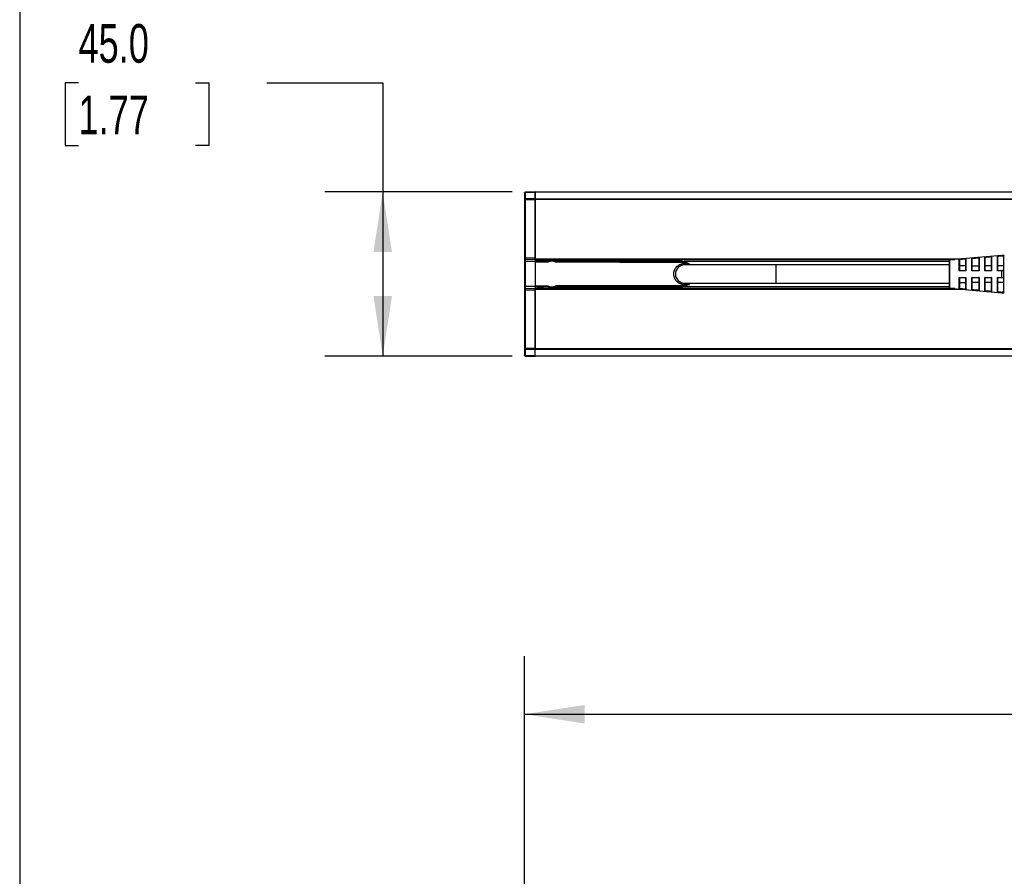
# Model space of a CAD drawing. Header units: millimetres. Extents: x 32 to 1365, y 32 to 1048.
# Tile 2 of 22: x 32 to 301, y 320 to 554. Entities that reach past the tile are written whole.
import ezdxf

# ---------------------------------------------------------------- set-up
doc = ezdxf.new("R2010")
doc.units = ezdxf.units.MM
doc.header["$LTSCALE"] = 5
doc.layers.add('DIMENSIONS', color=140, linetype='Continuous', lineweight=25)
doc.layers.add('TEXT', color=140, linetype='Continuous', lineweight=25)
doc.styles.add('SLDTEXTSTYLE0', font='TXT', dxfattribs={"width": 0.7})
doc.dimstyles.new('SLDDIMSTYLE0', dxfattribs={"dimtxt": 10.790039, "dimasz": 16.51, "dimexe": 0, "dimexo": 0.0625, "dimgap": 2.69751, "dimtad": 0, "dimtih": 1, "dimtoh": 1, "dimrnd": 1e-09, "dimzin": 4, "dimdsep": 46, "dimtxsty": 'SLDTEXTSTYLE0', "dimsah": 1, "dimcen": 0.09, "dimadec": 0, "dimazin": 1, "dimtfac": 1, "dimtofl": 0, "dimtmove": 0, "dimatfit": 3, "dimfxl": 0, "dimfrac": 2, "dimtolj": 1, "dimtzin": 12, "dimarcsym": 0})

# ---------------------------------------------------------------- blocks, each defined once
blk = doc.blocks.new('_D_1')
at = {"layer": 'DIMENSIONS'}
for p, q in [((47.83, 536.76), (44.21, 536.76)), ((44.21, 536.76), (44.21, 519.62)), ((79.9, 536.76), (83.52, 536.76)), ((83.52, 536.76), (83.52, 519.62)), ((99.35, 536.76), (131.1, 536.76)), ((131.1, 536.76), (131.1, 506.89)), ((44.21, 519.62), (47.83, 519.62)), ((83.52, 519.62), (79.9, 519.62)), ((166.51, 506.89), (115.23, 506.89)), ((131.1, 506.89), (131.1, 461.89)), ((166.51, 461.89), (115.23, 461.89))]:
    blk.add_line(p, q, dxfattribs=at)
for points in [[(131.1, 506.89), (128.56, 490.38), (133.64, 490.38)], [(131.1, 461.89), (133.64, 478.4), (128.56, 478.4)]]:
    blk.add_solid(points, dxfattribs=at)
at = {"layer": 'DIMENSIONS', "char_height": 10.583, "attachment_point": 1, "style": 'SLDTEXTSTYLE0'}
for s, insert in [('45.0', (47.83, 552.82)), ('1.77', (47.83, 533.26))]:
    blk.add_mtext(s, dxfattribs=dict(at, insert=insert))
blk = doc.blocks.new('_D_14')
at = {"layer": 'DIMENSIONS'}
for p, q in [((169.86, 261.17), (169.86, 379.76)), ((809.86, 244.17), (809.86, 379.76)), ((169.86, 363.89), (431.09, 363.89)), ((445.72, 363.89), (442.09, 363.89)), ((442.09, 363.89), (442.09, 346.74)), ((486.76, 363.89), (490.38, 363.89)), ((490.38, 363.89), (490.38, 346.74)), ((809.86, 363.89), (501.38, 363.89)), ((442.09, 346.74), (445.72, 346.74)), ((490.38, 346.74), (486.76, 346.74))]:
    blk.add_line(p, q, dxfattribs=at)
for points in [[(169.86, 363.89), (186.37, 361.35), (186.37, 366.43)], [(809.86, 363.89), (793.35, 366.43), (793.35, 361.35)]]:
    blk.add_solid(points, dxfattribs=at)
at = {"layer": 'DIMENSIONS', "char_height": 10.583, "attachment_point": 1, "style": 'SLDTEXTSTYLE0'}
for s, insert in [('640.0', (445.72, 379.94)), ('25.20', (445.72, 360.38))]:
    blk.add_mtext(s, dxfattribs=dict(at, insert=insert))

msp = doc.modelspace()

# ---------------------------------------------------------------- linework, layer by layer
for p, q in [((172.85322, 506.89002), (170.15131, 506.84286)), ((170.15131, 506.755), (172.85322, 506.80216)), ((170.15131, 504.95837), (170.15131, 506.755)), ((172.85322, 504.97791), (172.85322, 506.80216)), ((172.85655, 506.89008), (803.85655, 506.89008)), ((172.85655, 506.89008), (172.85655, 506.80221)), ((803.85655, 506.80221), (172.85655, 506.80221)), ((172.85655, 506.80221), (172.85655, 504.97794)), ((169.85655, 506.5429), (169.85655, 504.74627)), ((169.85655, 504.74627), (169.85655, 488.73725)), ((170.15131, 504.74627), (169.85655, 504.74627)), ((172.85322, 504.97791), (170.15131, 504.95837)), ((170.15131, 504.74627), (172.85322, 504.76581)), ((170.15131, 488.73725), (170.15131, 504.74627)), ((172.85322, 488.69009), (172.85322, 504.76581)), ((172.85322, 504.21755), (172.85655, 504.21755)), ((172.85655, 503.89008), (172.85322, 503.89009)), ((172.85655, 504.76581), (172.85655, 504.97794)), ((172.85655, 504.97794), (803.85655, 504.97794)), ((803.85655, 504.76581), (172.85655, 504.76581)), ((172.85655, 504.76581), (172.85655, 488.59008)), ((172.85655, 503.61302), (172.85322, 503.61302)), ((172.85322, 503.60029), (172.85655, 503.60029)), ((172.85655, 503.5621), (172.85322, 503.5621)), ((172.85655, 503.52392), (172.85322, 503.52392)), ((172.85655, 503.43483), (172.85322, 503.43483)), ((172.85655, 503.37119), (172.85322, 503.37119)), ((172.85655, 503.28209), (172.85322, 503.28209)), ((172.85655, 503.21845), (172.85322, 503.21845)), ((172.85655, 503.14208), (172.85322, 503.14208)), ((172.85655, 503.05299), (172.85322, 503.05299)), ((172.85655, 502.97662), (172.85322, 502.97662)), ((172.85655, 502.88752), (172.85322, 502.88752)), ((172.85655, 502.79843), (172.85322, 502.79843)), ((172.85655, 502.65842), (172.85322, 502.65842)), ((172.85655, 501.80565), (172.85322, 501.80565)), ((172.85655, 501.79292), (172.85322, 501.79292)), ((172.85655, 501.75474), (172.85322, 501.75474)), ((172.85655, 501.71656), (172.85322, 501.71656)), ((172.85655, 501.62746), (172.85322, 501.62746)), ((172.85655, 501.56382), (172.85322, 501.56382)), ((172.85655, 501.47473), (172.85322, 501.47473)), ((172.85655, 501.41109), (172.85322, 501.41109)), ((172.85655, 501.33472), (172.85322, 501.33472)), ((172.85322, 501.24562), (172.85655, 501.24562)), ((172.85655, 501.16926), (172.85322, 501.16926)), ((172.85655, 501.08016), (172.85322, 501.08016)), ((172.85655, 500.99106), (172.85322, 500.99106)), ((172.85655, 500.90197), (172.85322, 500.90197)), ((172.85655, 500.88924), (172.85322, 500.88924)), ((172.85655, 500.85106), (172.85322, 500.85106)), ((172.85655, 500.81287), (172.85322, 500.81287)), ((172.85655, 500.72378), (172.85322, 500.72378)), ((172.85655, 500.66014), (172.85322, 500.66014)), ((172.85655, 500.57104), (172.85322, 500.57104)), ((172.85655, 500.5074), (172.85322, 500.5074)), ((172.85655, 500.43104), (172.85322, 500.43104)), ((172.85322, 500.34194), (172.85655, 500.34194)), ((172.85655, 500.26557), (172.85322, 500.26557)), ((172.85655, 500.17648), (172.85322, 500.17648)), ((172.85655, 500.08738), (172.85322, 500.08738)), ((172.85655, 499.99829), (172.85322, 499.99829)), ((172.85655, 499.98556), (172.85322, 499.98556)), ((172.85655, 499.94737), (172.85322, 499.94737)), ((172.85655, 499.90919), (172.85322, 499.90919)), ((172.85655, 499.8201), (172.85322, 499.8201)), ((172.85655, 499.75646), (172.85322, 499.75646)), ((172.85655, 499.66736), (172.85322, 499.66736)), ((172.85655, 499.60372), (172.85322, 499.60372)), ((172.85655, 499.52735), (172.85322, 499.52735)), ((172.85655, 499.43826), (172.85322, 499.43826)), ((172.85655, 499.36189), (172.85322, 499.36189)), ((172.85655, 499.27279), (172.85322, 499.27279)), ((172.85655, 499.1837), (172.85322, 499.1837)), ((172.85655, 499.05642), (172.85322, 499.05642)), ((172.85655, 498.9546), (172.85322, 498.9546)), ((172.85655, 498.85277), (172.85322, 498.85277)), ((172.85655, 498.78913), (172.85322, 498.78913)), ((172.85655, 498.75095), (172.85322, 498.75095)), ((172.85655, 498.73822), (172.85322, 498.73822)), ((172.85655, 498.70004), (172.85322, 498.70004)), ((172.85322, 498.64913), (172.85655, 498.64913)), ((172.85655, 498.57276), (172.85322, 498.57276)), ((172.85655, 498.49639), (172.85322, 498.49639)), ((172.85655, 498.38184), (172.85322, 498.38184)), ((172.85655, 498.28002), (172.85322, 498.28002)), ((172.85655, 498.15274), (172.85322, 498.15274)), ((172.85655, 498.07637), (172.85322, 498.07637)), ((172.85655, 498.02546), (172.85322, 498.02546)), ((172.85655, 497.97455), (172.85322, 497.97455)), ((172.85655, 497.94909), (172.85322, 497.94909)), ((172.85655, 497.86), (172.85322, 497.86)), ((172.85655, 497.82181), (172.85322, 497.82181)), ((172.85655, 497.7709), (172.85322, 497.7709)), ((172.85655, 497.69453), (172.85322, 497.69453)), ((172.85655, 497.61817), (172.85322, 497.61817)), ((172.85655, 497.27451), (172.85322, 497.27451)), ((172.85655, 497.19814), (172.85322, 497.19814)), ((172.85655, 497.18542), (172.85322, 497.18542)), ((172.85655, 497.08359), (172.85322, 497.08359)), ((172.85655, 497.03268), (172.85322, 497.03268)), ((172.85322, 496.94359), (172.85655, 496.94359)), ((172.85655, 496.86722), (172.85322, 496.86722)), ((172.85655, 496.79085), (172.85322, 496.79085)), ((172.85655, 496.63812), (172.85322, 496.63812)), ((172.85655, 496.53629), (172.85322, 496.53629)), ((172.85655, 496.0399), (172.85322, 496.0399)), ((169.85655, 488.73725), (170.15131, 488.73725)), ((169.85655, 488.56224), (169.85655, 487.83888)), ((170.15131, 487.83888), (169.85655, 487.83888)), ((169.85655, 487.83888), (169.85655, 480.94127)), ((170.15131, 487.83888), (170.15121, 488.43732)), ((172.85322, 488.69009), (170.15131, 488.73725)), ((170.15131, 488.4373), (172.85322, 488.39014)), ((172.85322, 487.81935), (170.15131, 487.83888)), ((170.15131, 480.94127), (170.15131, 487.83888)), ((172.85322, 488.05127), (174.23792, 488.04651)), ((176.14633, 487.82859), (172.85322, 487.84009)), ((172.85322, 487.81935), (172.85322, 487.64008)), ((172.85655, 488.39008), (172.85655, 488.59008)), ((172.85655, 488.59008), (290.01675, 488.59008)), ((172.85655, 488.39008), (287.68647, 488.39008)), ((172.85655, 488.29008), (172.85655, 488.39008)), ((175.12506, 487.89008), (172.85655, 488.29008)), ((176.3883, 487.89008), (175.12506, 487.89008)), ((212.85655, 487.89008), (178.3248, 487.89008)), ((213.12382, 487.69952), (178.57853, 487.8201)), ((286.20655, 487.81901), (213.55828, 487.81901)), ((300.50299, 489.49008), (286.298, 488.27091)), ((286.298, 484.39008), (286.298, 488.27091)), ((288.898, 485.31247), (288.898, 488.38906)), ((290.60758, 488.44167), (289.004, 488.30056)), ((290.698, 488.54763), (290.698, 485.31164)), ((292.298, 485.31095), (292.298, 488.68833)), ((292.40655, 488.59968), (292.40188, 488.59928)), ((294.20736, 488.7576), (292.40655, 488.59968)), ((294.298, 488.86389), (294.298, 485.31015)), ((295.898, 485.30955), (295.898, 489.00412)), ((296.00655, 488.91516), (296.00232, 488.91479)), ((297.60712, 489.05514), (296.00655, 488.91516)), ((297.698, 489.16167), (297.698, 485.30892)), ((299.298, 485.30839), (299.298, 489.30154)), ((299.40655, 489.21234), (299.40267, 489.212)), ((300.50728, 489.30841), (299.40655, 489.21234)), ((301.10655, 489.49008), (300.50299, 489.49008)), ((300.50299, 489.40679), (300.50299, 489.49008)), ((300.50299, 489.40679), (301.10655, 489.40678)), ((301.10655, 489.30841), (300.50728, 489.30841)), ((301.10655, 486.68136), (301.10655, 489.30841)), ((172.85655, 487.64008), (172.85655, 481.14007)), ((176.14738, 487.62859), (172.85655, 487.64008)), ((213.12487, 487.49952), (178.57958, 487.6201)), ((213.54912, 487.27317), (213.70655, 487.27591)), ((213.71164, 487.276), (213.70655, 487.27591)), ((213.70655, 487.27591), (213.70655, 486.89008)), ((238.70655, 486.89008), (213.70655, 486.89008)), ((213.71164, 487.276), (214.27268, 487.28579)), ((214.71029, 487.29343), (214.38727, 486.89008)), ((286.20655, 486.89008), (238.70655, 486.89008)), ((238.70655, 486.89008), (238.70655, 481.89008)), ((289.00138, 485.39008), (289.00655, 485.39008)), ((290.60655, 486.68136), (289.00655, 486.68136)), ((289.00655, 485.39008), (290.60732, 485.39008)), ((292.40188, 485.39008), (292.40655, 485.39008)), ((292.40655, 486.68136), (294.20655, 486.68136)), ((292.40655, 485.39008), (294.20716, 485.39008)), ((296.00232, 485.39008), (296.00655, 485.39008)), ((297.60655, 486.68136), (296.00655, 486.68136)), ((296.00655, 485.39008), (297.60712, 485.39008)), ((299.40267, 485.39008), (299.40655, 485.39008)), ((301.10655, 486.68136), (299.40655, 486.68136)), ((299.40655, 485.39008), (300.50728, 485.39008)), ((301.10655, 485.30808), (300.50299, 485.30801)), ((300.50299, 483.47214), (300.50299, 485.30801)), ((301.10655, 485.39008), (300.50728, 485.39008)), ((301.10655, 485.39008), (301.10655, 486.68136)), ((301.10655, 483.47208), (301.10655, 485.30808)), ((286.20655, 480.60888), (286.20655, 484.39008)), ((286.298, 480.50924), (286.298, 484.39008)), ((288.898, 480.3911), (288.898, 483.46768)), ((290.60758, 483.39008), (289.004, 483.39008)), ((290.698, 483.46537), (290.698, 480.23252)), ((292.298, 480.09182), (292.298, 483.4692)), ((292.40655, 483.39008), (292.40188, 483.39008)), ((294.20736, 483.39008), (292.40655, 483.39008)), ((294.298, 483.47001), (294.298, 479.91626)), ((295.898, 479.77603), (295.898, 483.47061)), ((296.00655, 483.39008), (296.00232, 483.39008)), ((297.60712, 483.39008), (296.00655, 483.39008)), ((297.698, 483.47124), (297.698, 479.61848)), ((299.298, 479.47861), (299.298, 483.47177)), ((299.40655, 483.39008), (299.40267, 483.39008)), ((300.50728, 483.39008), (299.40655, 483.39008)), ((300.50299, 483.47214), (301.10655, 483.47208)), ((301.10655, 483.39008), (300.50728, 483.39008)), ((301.10655, 482.09879), (301.10655, 483.39008)), ((169.85655, 480.94127), (170.15131, 480.94127)), ((169.85655, 480.94127), (169.85655, 480.21791)), ((169.85655, 480.0429), (169.85655, 464.03388)), ((170.15131, 480.0429), (169.85655, 480.0429)), ((170.15121, 480.34284), (170.15131, 480.94127)), ((172.85322, 480.96081), (170.15131, 480.94127)), ((172.85322, 480.39002), (170.15131, 480.34286)), ((170.15131, 480.0429), (172.85322, 480.09006)), ((170.15131, 464.03388), (170.15131, 480.0429)), ((172.85322, 481.14007), (172.85322, 480.96081)), ((172.85322, 480.94007), (176.14633, 480.95156)), ((174.92321, 480.85448), (172.85322, 480.8473)), ((172.85322, 464.01435), (172.85322, 480.09006)), ((172.85655, 481.14007), (176.14738, 481.15156)), ((172.85655, 480.49008), (175.12506, 480.89008)), ((172.85655, 480.39008), (172.85655, 480.49008)), ((287.68647, 480.39008), (172.85655, 480.39008)), ((172.85655, 480.39008), (172.85655, 480.19008)), ((172.85655, 480.19008), (172.85655, 464.01434)), ((290.01675, 480.19008), (172.85655, 480.19008)), ((176.3883, 480.89008), (175.12506, 480.89008)), ((178.43273, 480.82927), (178.17681, 480.72714)), ((178.3248, 480.89008), (212.85655, 480.89008)), ((178.57853, 480.96005), (213.12382, 481.08064)), ((213.12487, 481.28064), (178.57958, 481.16005)), ((213.12382, 480.98701), (185.18279, 480.89008)), ((213.70655, 481.50424), (213.54911, 481.50699)), ((213.55828, 480.96114), (286.20655, 480.96114)), ((213.70655, 481.89008), (238.70655, 481.89008)), ((213.70655, 481.89008), (213.70655, 481.50424)), ((214.27268, 481.49436), (213.7107, 481.50417)), ((214.09231, 481.22285), (213.87065, 481.15867)), ((214.71029, 481.48672), (214.38727, 481.89008)), ((238.70655, 481.89008), (286.20655, 481.89008)), ((286.298, 480.50924), (300.50299, 479.29008)), ((289.00138, 480.47983), (289.00655, 480.47937)), ((289.00655, 482.09879), (290.60655, 482.09879)), ((289.00655, 480.47937), (290.60732, 480.33857)), ((292.40188, 480.18088), (292.40655, 480.18047)), ((294.20655, 482.09879), (292.40655, 482.09879)), ((292.40655, 480.18047), (294.20716, 480.0226)), ((296.00232, 479.86536), (296.00655, 479.86499)), ((297.60655, 482.09879), (296.00655, 482.09879)), ((296.00655, 479.86499), (297.60712, 479.72501)), ((301.10655, 482.09879), (299.40655, 482.09879)), ((301.10655, 479.47174), (301.10655, 482.09879)), ((299.40267, 479.56815), (299.40655, 479.56782)), ((299.40655, 479.56782), (300.50728, 479.47174)), ((301.10655, 479.37338), (300.50299, 479.37336)), ((300.50299, 479.29008), (300.50299, 479.37336)), ((300.50299, 479.29008), (301.10655, 479.29008)), ((301.10655, 479.47174), (300.50728, 479.47174)), ((172.85322, 476.22855), (172.85655, 476.22856)), ((172.85655, 476.05974), (172.85322, 476.05973)), ((172.85655, 474.32987), (172.85322, 474.32987)), ((172.85655, 473.20292), (172.85322, 473.20292)), ((172.85655, 473.18635), (172.85322, 473.18635)), ((172.85655, 473.13663), (172.85322, 473.13663)), ((172.85655, 473.05377), (172.85322, 473.05377)), ((172.85655, 472.9709), (172.85322, 472.9709)), ((172.85655, 472.87146), (172.85322, 472.87146)), ((172.85655, 472.75545), (172.85322, 472.75545)), ((172.85655, 472.62287), (172.85322, 472.62287)), ((172.85655, 472.52344), (172.85322, 472.52344)), ((172.85655, 472.34113), (172.85322, 472.34113)), ((172.85655, 472.19198), (172.85322, 472.19198)), ((172.85655, 472.10911), (172.85322, 472.10911)), ((172.85322, 472.04282), (172.85655, 472.04282)), ((172.85655, 472.00968), (172.85322, 472.00968)), ((172.85655, 471.94339), (172.85322, 471.94339)), ((172.85655, 471.91024), (172.85322, 471.91024)), ((172.85655, 471.82738), (172.85322, 471.82738)), ((172.85655, 471.77766), (172.85322, 471.77766)), ((172.85655, 471.71137), (172.85322, 471.71137)), ((172.85655, 471.0816), (172.85322, 471.0816)), ((172.85655, 470.33582), (172.85322, 470.33582)), ((172.85655, 470.13695), (172.85322, 470.13695)), ((172.85655, 468.56253), (172.85322, 468.56253)), ((172.85322, 467.75046), (172.85655, 467.75046)), ((172.85655, 467.61788), (172.85322, 467.61788)), ((172.85655, 467.22013), (172.85322, 467.22013)), ((172.85655, 467.08755), (172.85322, 467.08755)), ((169.85655, 464.03388), (170.15131, 464.03388)), ((169.85655, 464.03388), (169.85655, 462.23725)), ((172.85322, 464.01435), (170.15131, 464.03388)), ((170.15131, 463.82178), (172.85322, 463.80225)), ((170.15131, 462.02515), (170.15131, 463.82178)), ((172.85322, 461.97799), (172.85322, 463.80225)), ((172.85655, 464.01434), (172.85655, 463.80221)), ((172.85655, 464.01434), (803.85655, 464.01434)), ((172.85655, 463.80221), (803.85655, 463.80221)), ((172.85655, 461.97794), (172.85655, 463.80221)), ((172.85322, 461.97799), (170.15131, 462.02515)), ((170.15131, 461.9373), (172.85322, 461.89014)), ((172.85655, 461.97794), (803.85655, 461.97794)), ((172.85655, 461.97794), (172.85655, 461.89008)), ((803.85655, 461.89008), (172.85655, 461.89008))]:
    msp.add_line(p, q)
at = {"flags": 128}
for points in [[(213.55828, 487.81901), (214.66831, 487.38466), (215.30604, 486.89008)], [(215.30604, 481.89008), (214.66831, 481.39549), (213.55828, 480.96114)]]:
    msp.add_lwpolyline(points, dxfattribs=at)
for centre, radius, start, end in [((170.15655, 506.5429), 0.3, 91, 180), ((170.15655, 488.73725), 0.3, 180, 269), ((178.69051, 487.87251), 2.54456, 179.6044594, 180.9889342), ((170.41683, 487.69859), 5.73098, 359.3001791, 1.2998071), ((170.7008, 484.57758), 6.58349, 28.4688385, 30.2168888), ((172.56593, 490.95133), 6.53423, 330.2576784, 332.0040166), ((172.84902, 487.6901), 5.73098, 359.3001791, 1.2998071), ((227.72275, 487.80609), 14.59932, 179.5817292, 180.4182708), ((286.30655, 488.17128), 0.1, 94.9054868, 180), ((301.10655, 489.59008), 0.1, 270, 0), ((213.70655, 484.39008), 2.5, 90, 270), ((207.39432, 487.56952), 5.73098, 359.3001791, 1.2998071), ((214.82323, 487.3072), 0.20365, 152.7826488, 167.766335), ((170.15655, 480.0429), 0.3, 91, 180), ((170.41683, 481.08156), 5.73098, 358.7001929, 0.6998209), ((170.7008, 484.20257), 6.58349, 329.7831112, 331.5311615), ((172.56593, 477.82883), 6.53423, 27.9959834, 29.7423216), ((172.84902, 481.09005), 5.73098, 358.7001929, 0.6998209), ((207.39432, 481.21064), 5.73098, 358.7001929, 0.6998209), ((213.74698, 481.05295), 0.16017, 7.3407049, 43.5914082), ((286.30655, 480.60888), 0.1, 180, 265.0945132), ((301.10655, 479.19008), 0.1, 0, 90), ((170.15655, 462.23725), 0.3, 180, 269)]:
    msp.add_arc(centre, radius, start, end)
for points, knots in [([(169.85655, 506.5429), (169.85655, 506.59782), (169.88814, 506.65242), (169.99701, 506.73076), (170.07366, 506.75404), (170.15131, 506.755)], [0, 0, 0, 0, 0.5, 0.5, 1, 1, 1, 1]), ([(170.15131, 504.95837), (170.07366, 504.95741), (169.99701, 504.93413), (169.88814, 504.85579), (169.85655, 504.80119), (169.85655, 504.74627)], [0, 0, 0, 0, 0.5, 0.5, 1, 1, 1, 1]), ([(172.85322, 495.30044), (172.85322, 495.30934), (172.85322, 495.32711), (172.85322, 495.34878), (172.85322, 495.369), (172.85322, 495.38508), (172.85322, 495.38722), (172.85322, 495.38829)], [0, 0, 0, 0, 0.166557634, 0.33233249, 0.500192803, 0.749365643, 1, 1, 1, 1]), ([(172.85322, 491.35434), (172.85322, 491.29918), (172.85322, 491.18885), (172.85323, 491.01414), (172.85325, 490.83315), (172.85327, 490.64559), (172.85328, 490.45204), (172.8533, 490.25286), (172.85331, 490.04849), (172.85331, 489.83936), (172.85331, 489.62592), (172.85331, 489.40863), (172.8533, 489.18795), (172.85328, 488.96434), (172.85327, 488.73829), (172.85325, 488.51027), (172.85323, 488.28079), (172.85322, 488.05031), (172.85322, 487.89633), (172.85322, 487.81935)], [0, 0, 0, 0, 0.058824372, 0.117648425, 0.176472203, 0.235295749, 0.294119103, 0.35294231, 0.411765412, 0.470588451, 0.52941147, 0.588234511, 0.647057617, 0.70588083, 0.764704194, 0.82352775, 0.882351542, 0.941175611, 1, 1, 1, 1]), ([(170.15131, 488.4373), (170.14994, 488.43732), (170.14915, 488.46966), (170.14915, 488.58071), (170.14994, 488.65874), (170.15131, 488.73725)], [0, 0, 0, 0, 0.5, 0.5, 1, 1, 1, 1]), ([(172.85322, 488.39014), (172.85321, 488.39102), (172.8532, 488.39278), (172.85316, 488.4069), (172.85313, 488.42897), (172.8531, 488.45915), (172.8531, 488.49629), (172.85313, 488.53934), (172.85316, 488.58697), (172.8532, 488.63773), (172.85321, 488.67264), (172.85322, 488.69009)], [0, 0, 0, 0, 0.111118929, 0.222231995, 0.333340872, 0.444447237, 0.555552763, 0.666659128, 0.777768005, 0.888881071, 1, 1, 1, 1]), ([(178.3248, 487.89008), (178.17598, 487.97241), (178.02003, 488.03431), (177.69426, 488.11853), (177.52422, 488.14008), (177.18891, 488.14008), (177.01889, 488.11854), (176.69308, 488.03431), (176.53712, 487.97241), (176.3883, 487.89008)], [0, 0, 0, 0, 0.25, 0.25, 0.5, 0.5, 0.75, 0.75, 1, 1, 1, 1]), ([(176.38977, 487.89089), (176.68625, 488.0546), (177.02486, 488.14125), (177.70221, 488.13888), (178.0402, 488.04987), (178.33553, 487.8841)], [0, 0, 0, 0, 0.5, 0.5, 1, 1, 1, 1]), ([(178.23938, 487.70969), (178.20633, 487.72748), (178.14035, 487.76298), (178.03746, 487.80826), (177.93208, 487.84745), (177.78617, 487.8914), (177.59698, 487.92937), (177.36478, 487.94499), (177.13222, 487.93108), (176.90631, 487.887), (176.68896, 487.81752), (176.55514, 487.74972), (176.48819, 487.71581)], [0, 0, 0, 0, 0.061567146, 0.122928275, 0.184324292, 0.245995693, 0.372887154, 0.500058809, 0.626950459, 0.754121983, 0.876991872, 1, 1, 1, 1]), ([(286.20655, 484.39008), (286.20655, 484.45843), (286.20655, 484.59465), (286.20655, 484.79788), (286.20655, 484.99905), (286.20655, 485.19818), (286.20655, 485.39526), (286.20655, 485.59027), (286.20655, 485.83784), (286.20655, 486.13237), (286.20655, 486.46487), (286.20655, 486.7784), (286.20655, 487.06837), (286.20655, 487.33021), (286.20655, 487.5588), (286.20655, 487.75327), (286.20655, 487.90824), (286.20655, 488.02712), (286.20655, 488.11004), (286.20655, 488.16181), (286.20655, 488.16811), (286.20655, 488.17128)], [0, 0, 0, 0, 0.034532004, 0.068816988, 0.102954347, 0.137044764, 0.171189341, 0.205488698, 0.240042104, 0.304310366, 0.36866731, 0.434303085, 0.500029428, 0.565665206, 0.631391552, 0.695659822, 0.760016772, 0.820249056, 0.879963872, 0.939701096, 1, 1, 1, 1]), ([(288.89798, 488.38926), (288.90503, 488.38779), (288.91854, 488.38497), (288.94017, 488.37595), (288.95931, 488.36511), (288.97777, 488.35189), (288.9917, 488.33106), (288.99942, 488.31192), (289.004, 488.30056)], [0, 0, 0, 0, 0.1754647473, 0.3359349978, 0.519381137, 0.6349215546, 0.7833579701, 1, 1, 1, 1]), ([(290.60758, 488.44167), (290.60889, 488.448), (290.6117, 488.46148), (290.62347, 488.48601), (290.63931, 488.50773), (290.65236, 488.52659), (290.66354, 488.53781), (290.6781, 488.54477), (290.69177, 488.54679), (290.69799, 488.54771)], [0, 0, 0, 0, 0.11197856, 0.238655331, 0.484951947, 0.620010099, 0.755820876, 0.888922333, 1, 1, 1, 1]), ([(292.40188, 488.59928), (292.39945, 488.60585), (292.39452, 488.61919), (292.38291, 488.63704), (292.36669, 488.65546), (292.3418, 488.6752), (292.31691, 488.68547), (292.30085, 488.6879), (292.298, 488.68833)], [0, 0, 0, 0, 0.124425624, 0.2525355, 0.386710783, 0.595793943, 0.92836812, 1, 1, 1, 1]), ([(292.40655, 485.39008), (292.40655, 486.16158), (292.40655, 486.86698), (292.40655, 487.98886), (292.40655, 488.38358), (292.40655, 488.56823)], [0, 0, 0, 0, 0.5, 0.5, 1, 1, 1, 1]), ([(294.20655, 488.74454), (294.20655, 488.55677), (294.20655, 488.14252), (294.20655, 486.95608), (294.20655, 486.20773), (294.20655, 485.39008)], [0, 0, 0, 0, 0.5, 0.5, 1, 1, 1, 1]), ([(294.298, 488.86389), (294.28697, 488.85961), (294.26779, 488.85217), (294.24585, 488.83354), (294.22914, 488.81369), (294.21423, 488.78954), (294.20961, 488.76804), (294.20736, 488.7576)], [0, 0, 0, 0, 0.278528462, 0.484382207, 0.617914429, 0.814445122, 1, 1, 1, 1]), ([(296.00232, 488.91479), (295.99996, 488.92144), (295.99515, 488.93495), (295.98357, 488.95304), (295.96725, 488.97169), (295.94212, 488.99145), (295.91701, 489.00151), (295.90085, 489.00373), (295.898, 489.00412)], [0, 0, 0, 0, 0.124184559, 0.252227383, 0.386633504, 0.596777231, 0.928984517, 1, 1, 1, 1]), ([(296.00655, 485.39008), (296.00655, 486.24463), (296.00655, 487.02737), (296.00655, 488.26543), (296.00655, 488.69523), (296.00655, 488.88533)], [0, 0, 0, 0, 0.5, 0.5, 1, 1, 1, 1]), ([(297.60655, 489.04346), (297.60655, 488.85091), (297.60655, 488.40369), (297.60655, 487.10758), (297.60655, 486.28611), (297.60655, 485.39008)], [0, 0, 0, 0, 0.5, 0.5, 1, 1, 1, 1]), ([(297.698, 489.16167), (297.6879, 489.15798), (297.66977, 489.15134), (297.64752, 489.1339), (297.62892, 489.11292), (297.61359, 489.08742), (297.60917, 489.06508), (297.6072, 489.05514)], [0, 0, 0, 0, 0.252996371, 0.454370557, 0.604625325, 0.823933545, 1, 1, 1, 1]), ([(299.40267, 489.212), (299.40036, 489.21872), (299.39567, 489.23237), (299.38412, 489.25066), (299.36775, 489.26944), (299.34246, 489.28923), (299.31713, 489.29913), (299.30085, 489.30119), (299.298, 489.30154)], [0, 0, 0, 0, 0.123999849, 0.251993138, 0.386590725, 0.596420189, 0.929464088, 1, 1, 1, 1]), ([(299.40655, 485.39008), (299.40655, 486.32297), (299.40655, 487.17889), (299.40655, 488.52659), (299.40655, 488.98923), (299.40655, 489.18383)], [0, 0, 0, 0, 0.5, 0.5, 1, 1, 1, 1]), ([(176.48819, 487.71581), (176.46153, 487.70226), (176.40863, 487.67538), (176.32386, 487.64845), (176.23658, 487.63135), (176.17728, 487.62952), (176.14738, 487.62859)], [0, 0, 0, 0, 0.252061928, 0.499998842, 0.747936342, 1, 1, 1, 1]), ([(178.57958, 487.6201), (178.54969, 487.62124), (178.49039, 487.62349), (178.40323, 487.64119), (178.31866, 487.66871), (178.26595, 487.69596), (178.23938, 487.70969)], [0, 0, 0, 0, 0.252063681, 0.500001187, 0.747938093, 1, 1, 1, 1]), ([(212.97138, 481.58506), (212.91699, 481.59872), (212.80855, 481.62596), (212.64957, 481.67852), (212.49426, 481.73943), (212.34282, 481.80953), (212.19518, 481.88861), (211.9474, 482.04036), (211.62077, 482.29846), (211.26909, 482.70697), (210.99677, 483.17248), (210.82178, 483.67009), (210.73854, 484.17885), (210.74663, 484.68257), (210.84005, 485.17785), (211.02386, 485.6595), (211.29543, 486.11222), (211.65566, 486.51378), (212.08247, 486.84384), (212.50416, 487.05689), (212.88619, 487.18296), (213.21469, 487.25263), (213.43737, 487.2663), (213.54911, 487.27317)], [0, 0, 0, 0, 0.020258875, 0.040384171, 0.060443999, 0.080507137, 0.100642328, 0.120917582, 0.185456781, 0.25005527, 0.314584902, 0.379174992, 0.439513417, 0.499916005, 0.560261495, 0.62068668, 0.685247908, 0.749884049, 0.814460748, 0.879100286, 0.919482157, 0.959598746, 1, 1, 1, 1]), ([(214.27268, 487.28579), (214.21981, 487.3051), (214.11442, 487.3436), (213.95326, 487.39088), (213.7907, 487.43014), (213.6265, 487.46071), (213.46071, 487.48259), (213.29332, 487.49648), (213.18115, 487.4985), (213.12487, 487.49952)], [0, 0, 0, 0, 0.143816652, 0.286675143, 0.42895568, 0.571043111, 0.713323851, 0.856182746, 1, 1, 1, 1]), ([(214.27268, 487.28579), (214.3093, 487.28652), (214.37616, 487.28785), (214.46583, 487.28948), (214.54467, 487.29048), (214.6126, 487.29151), (214.67462, 487.29112), (214.72376, 487.29303), (214.73139, 487.2936), (214.73492, 487.29386)], [0, 0, 0, 0, 0.201744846, 0.368348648, 0.497932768, 0.647670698, 0.764254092, 0.890828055, 1, 1, 1, 1]), ([(288.898, 485.31247), (288.90085, 485.31526), (288.91726, 485.33138), (288.94282, 485.35414), (288.96979, 485.37677), (288.98977, 485.38807), (288.99757, 485.38942), (289.00138, 485.39008)], [0, 0, 0, 0, 0.072399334, 0.417472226, 0.634196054, 0.821259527, 1, 1, 1, 1]), ([(290.60757, 485.39007), (290.60893, 485.38976), (290.61169, 485.38913), (290.62041, 485.38385), (290.6342, 485.37342), (290.65846, 485.34961), (290.68269, 485.32635), (290.698, 485.31164)], [0, 0, 0, 0, 0.123477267, 0.250371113, 0.383094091, 0.609994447, 1, 1, 1, 1]), ([(292.298, 485.31095), (292.30085, 485.31375), (292.3174, 485.33006), (292.34322, 485.35322), (292.37044, 485.37638), (292.39052, 485.388), (292.39816, 485.3894), (292.40188, 485.39008)], [0, 0, 0, 0, 0.071700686, 0.417057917, 0.634092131, 0.821515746, 1, 1, 1, 1]), ([(294.20736, 485.39007), (294.20863, 485.38975), (294.21122, 485.3891), (294.21985, 485.38366), (294.23366, 485.37297), (294.25809, 485.34863), (294.28255, 485.32505), (294.298, 485.31015)], [0, 0, 0, 0, 0.123267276, 0.250160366, 0.38322293, 0.610386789, 1, 1, 1, 1]), ([(295.898, 485.30955), (295.90085, 485.31236), (295.9175, 485.32882), (295.94355, 485.35236), (295.97102, 485.376), (295.99121, 485.38794), (295.99868, 485.38938), (296.00232, 485.39008)], [0, 0, 0, 0, 0.071091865, 0.416048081, 0.634073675, 0.82177491, 1, 1, 1, 1]), ([(297.6072, 485.39008), (297.60828, 485.38965), (297.6106, 485.38872), (297.61894, 485.38208), (297.63365, 485.37), (297.65954, 485.34608), (297.68364, 485.32279), (297.698, 485.30892)], [0, 0, 0, 0, 0.1134057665, 0.2447328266, 0.396541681, 0.6406510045, 1, 1, 1, 1]), ([(299.298, 485.30839), (299.30085, 485.31121), (299.31756, 485.32777), (299.34378, 485.35163), (299.37148, 485.37567), (299.39176, 485.38789), (299.3991, 485.38936), (299.40267, 485.39008)], [0, 0, 0, 0, 0.070606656, 0.41464729, 0.633919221, 0.821918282, 1, 1, 1, 1]), ([(288.89798, 483.46764), (288.90408, 483.46537), (288.91741, 483.46043), (288.93042, 483.4473), (288.94281, 483.43043), (288.95932, 483.41155), (288.97891, 483.39796), (288.99534, 483.39084), (289.00106, 483.38988), (289.004, 483.38938)], [0, 0, 0, 0, 0.113711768, 0.248724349, 0.32119565, 0.515587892, 0.760202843, 0.877144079, 1, 1, 1, 1]), ([(288.898, 483.46768), (289.09143, 483.46709), (289.69145, 483.46526), (290.29144, 483.46533), (290.698, 483.46537)], [0, 0, 0, 0, 0.322382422, 1, 1, 1, 1]), ([(290.60758, 483.38926), (290.60889, 483.38971), (290.6117, 483.39068), (290.62346, 483.39825), (290.63927, 483.41076), (290.6523, 483.42993), (290.66339, 483.44645), (290.67816, 483.46194), (290.69178, 483.46429), (290.698, 483.46537)], [0, 0, 0, 0, 0.113102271, 0.241051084, 0.489709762, 0.625627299, 0.760816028, 0.890752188, 1, 1, 1, 1]), ([(292.40188, 483.39008), (292.39945, 483.3904), (292.39452, 483.39106), (292.38291, 483.39652), (292.36669, 483.40678), (292.3418, 483.42817), (292.31691, 483.45058), (292.30085, 483.4664), (292.298, 483.4692)], [0, 0, 0, 0, 0.124425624, 0.2525355, 0.386710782, 0.595793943, 0.928368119, 1, 1, 1, 1]), ([(292.40655, 480.21192), (292.40655, 480.39657), (292.40655, 480.79129), (292.40655, 481.91318), (292.40655, 482.61857), (292.40655, 483.39008)], [0, 0, 0, 0, 0.5, 0.5, 1, 1, 1, 1]), ([(294.20655, 483.39008), (294.20655, 482.57242), (294.20655, 481.82408), (294.20655, 480.63764), (294.20655, 480.22339), (294.20655, 480.03561)], [0, 0, 0, 0, 0.5, 0.5, 1, 1, 1, 1]), ([(294.298, 483.47001), (294.28697, 483.45926), (294.26779, 483.44056), (294.24585, 483.41945), (294.22914, 483.40325), (294.21423, 483.3924), (294.20961, 483.39084), (294.20736, 483.39008)], [0, 0, 0, 0, 0.278528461, 0.484382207, 0.617914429, 0.814445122, 1, 1, 1, 1]), ([(296.00232, 483.39008), (295.99996, 483.39041), (295.99515, 483.39109), (295.98357, 483.39669), (295.96725, 483.40721), (295.94212, 483.42905), (295.91701, 483.45182), (295.90085, 483.46779), (295.898, 483.47061)], [0, 0, 0, 0, 0.124184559, 0.252227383, 0.386633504, 0.596777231, 0.928984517, 1, 1, 1, 1]), ([(296.00655, 479.89483), (296.00655, 480.08493), (296.00655, 480.51473), (296.00655, 481.75278), (296.00655, 482.53553), (296.00655, 483.39008)], [0, 0, 0, 0, 0.5, 0.5, 1, 1, 1, 1]), ([(297.60655, 483.39008), (297.60655, 482.49404), (297.60655, 481.67257), (297.60655, 480.37646), (297.60655, 479.92925), (297.60655, 479.73669)], [0, 0, 0, 0, 0.5, 0.5, 1, 1, 1, 1]), ([(297.698, 483.47124), (297.6879, 483.46141), (297.66977, 483.44376), (297.64752, 483.42298), (297.62892, 483.40613), (297.61359, 483.39344), (297.60917, 483.39111), (297.6072, 483.39008)], [0, 0, 0, 0, 0.252996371, 0.454370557, 0.604625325, 0.823933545, 1, 1, 1, 1]), ([(299.40267, 483.39008), (299.40036, 483.39042), (299.39567, 483.39111), (299.38412, 483.39683), (299.36775, 483.40754), (299.34246, 483.42977), (299.31713, 483.4528), (299.30085, 483.46894), (299.298, 483.47177)], [0, 0, 0, 0, 0.123999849, 0.251993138, 0.386590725, 0.596420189, 0.929464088, 1, 1, 1, 1]), ([(299.40655, 479.59632), (299.40655, 479.79093), (299.40655, 480.25356), (299.40655, 481.60127), (299.40655, 482.45719), (299.40655, 483.39008)], [0, 0, 0, 0, 0.5, 0.5, 1, 1, 1, 1]), ([(301.20655, 483.29853), (301.2064, 483.30167), (301.20592, 483.31155), (301.2048, 483.32261), (301.20404, 483.33016)], [0, 0, 0, 0, 0.318429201, 1, 1, 1, 1]), ([(170.15131, 480.0429), (170.14994, 480.12142), (170.14915, 480.19944), (170.14915, 480.3105), (170.14994, 480.34283), (170.15131, 480.34286)], [0, 0, 0, 0, 0.5, 0.5, 1, 1, 1, 1]), ([(172.85322, 480.09006), (172.85321, 480.10752), (172.8532, 480.14242), (172.85316, 480.19318), (172.85313, 480.24081), (172.8531, 480.28386), (172.8531, 480.32101), (172.85313, 480.35119), (172.85316, 480.37326), (172.8532, 480.38737), (172.85321, 480.38914), (172.85322, 480.39002)], [0, 0, 0, 0, 0.111118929, 0.222231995, 0.333340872, 0.444447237, 0.555552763, 0.666659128, 0.777768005, 0.888881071, 1, 1, 1, 1]), ([(172.85322, 480.96081), (172.85322, 480.88382), (172.85322, 480.72984), (172.85323, 480.49937), (172.85325, 480.26988), (172.85327, 480.04187), (172.85328, 479.81581), (172.8533, 479.59221), (172.85331, 479.37152), (172.85331, 479.15423), (172.85331, 478.94079), (172.85331, 478.73166), (172.8533, 478.52729), (172.85328, 478.32811), (172.85327, 478.13456), (172.85325, 477.947), (172.85323, 477.76601), (172.85322, 477.5913), (172.85322, 477.48097), (172.85322, 477.42581)], [0, 0, 0, 0, 0.058824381, 0.117648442, 0.176472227, 0.235295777, 0.294119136, 0.352942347, 0.411765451, 0.470588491, 0.529411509, 0.588234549, 0.647057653, 0.705880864, 0.764704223, 0.823527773, 0.882351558, 0.941175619, 1, 1, 1, 1]), ([(176.14738, 481.15156), (176.17728, 481.15063), (176.23658, 481.1488), (176.32386, 481.1317), (176.40863, 481.10477), (176.46153, 481.0779), (176.48819, 481.06435)], [0, 0, 0, 0, 0.252063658, 0.500001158, 0.747938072, 1, 1, 1, 1]), ([(176.3883, 480.89008), (176.53712, 480.80774), (176.69307, 480.74585), (177.01884, 480.66163), (177.18888, 480.64008), (177.52419, 480.64008), (177.69421, 480.66162), (178.02002, 480.74584), (178.17598, 480.80774), (178.3248, 480.89008)], [0, 0, 0, 0, 0.25, 0.25, 0.5, 0.5, 0.75, 0.75, 1, 1, 1, 1]), ([(178.33553, 480.89606), (178.0402, 480.73028), (177.70221, 480.64127), (177.02486, 480.63891), (176.68625, 480.72555), (176.38977, 480.88927)], [0, 0, 0, 0, 0.5, 0.5, 1, 1, 1, 1]), ([(176.48819, 481.06435), (176.52136, 481.0468), (176.58759, 481.01175), (176.6908, 480.9672), (176.79645, 480.92874), (176.94266, 480.88581), (177.13211, 480.84917), (177.36441, 480.83517), (177.59687, 480.85069), (177.82247, 480.89635), (178.03933, 480.96735), (178.17267, 481.03608), (178.23938, 481.07046)], [0, 0, 0, 0, 0.06156716, 0.1229283, 0.184324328, 0.245995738, 0.372887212, 0.500058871, 0.626950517, 0.754122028, 0.876991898, 1, 1, 1, 1]), ([(213.54911, 481.50699), (213.50036, 481.50865), (213.40301, 481.51195), (213.25779, 481.52785), (213.11357, 481.55107), (213.01883, 481.57371), (212.97138, 481.58506)], [0, 0, 0, 0, 0.250429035, 0.500000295, 0.749571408, 1, 1, 1, 1]), ([(213.12382, 480.98701), (213.17664, 480.98789), (213.28208, 480.98965), (213.43968, 481.00065), (213.59625, 481.01793), (213.75196, 481.04153), (213.85448, 481.06278), (213.90584, 481.07342)], [0, 0, 0, 0, 0.200473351, 0.400215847, 0.599721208, 0.799484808, 1, 1, 1, 1]), ([(213.12487, 481.28064), (213.18115, 481.28165), (213.29332, 481.28367), (213.46071, 481.29756), (213.6265, 481.31944), (213.7907, 481.35001), (213.95326, 481.38928), (214.11442, 481.43656), (214.21981, 481.47505), (214.27268, 481.49436)], [0, 0, 0, 0, 0.143817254, 0.286676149, 0.428956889, 0.57104432, 0.713324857, 0.856183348, 1, 1, 1, 1]), ([(214.73492, 481.48629), (214.73412, 481.48634), (214.73247, 481.48645), (214.71955, 481.48726), (214.69947, 481.48822), (214.66584, 481.48894), (214.61274, 481.4887), (214.53159, 481.48983), (214.41584, 481.49138), (214.3253, 481.49327), (214.27268, 481.49436)], [0, 0, 0, 0, 0.053700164, 0.109901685, 0.17040192, 0.236681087, 0.352771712, 0.502164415, 0.710684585, 1, 1, 1, 1]), ([(214.73492, 481.48629), (214.73592, 481.48627), (214.73796, 481.48624), (214.75161, 481.486), (214.77356, 481.48562), (214.80803, 481.48501), (214.85989, 481.48411), (214.93543, 481.48279), (214.99649, 481.48172), (215.03108, 481.48112)], [0, 0, 0, 0, 0.07531274, 0.154758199, 0.242452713, 0.355245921, 0.501142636, 0.71736209, 1, 1, 1, 1]), ([(288.898, 480.3911), (288.90085, 480.39157), (288.91726, 480.39431), (288.94282, 480.4053), (288.96979, 480.42779), (288.98977, 480.45171), (288.99757, 480.4706), (289.00138, 480.47983)], [0, 0, 0, 0, 0.072399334, 0.417472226, 0.634196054, 0.821259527, 1, 1, 1, 1]), ([(290.60757, 480.3386), (290.60893, 480.33172), (290.61169, 480.31775), (290.62041, 480.29826), (290.6342, 480.27667), (290.65846, 480.24996), (290.68269, 480.23928), (290.698, 480.23252)], [0, 0, 0, 0, 0.123477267, 0.250371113, 0.383094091, 0.609994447, 1, 1, 1, 1]), ([(292.298, 480.09182), (292.30085, 480.09225), (292.3174, 480.09476), (292.34322, 480.10555), (292.37044, 480.1281), (292.39052, 480.15233), (292.39816, 480.17152), (292.40188, 480.18088)], [0, 0, 0, 0, 0.071700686, 0.417057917, 0.634092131, 0.821515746, 1, 1, 1, 1]), ([(294.20736, 480.02262), (294.20863, 480.01567), (294.21122, 480.00156), (294.21985, 479.98184), (294.23366, 479.96004), (294.25809, 479.9333), (294.28255, 479.92286), (294.298, 479.91626)], [0, 0, 0, 0, 0.123267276, 0.250160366, 0.38322293, 0.610386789, 1, 1, 1, 1]), ([(297.6072, 479.72502), (297.60828, 479.71859), (297.6106, 479.70471), (297.61894, 479.68424), (297.63365, 479.66062), (297.65954, 479.63395), (297.68364, 479.62426), (297.698, 479.61848)], [0, 0, 0, 0, 0.113405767, 0.244732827, 0.396541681, 0.640651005, 1, 1, 1, 1]), ([(172.85322, 473.39186), (172.85322, 473.39235), (172.85322, 473.39331), (172.85322, 473.40127), (172.85322, 473.416), (172.85322, 473.44029), (172.85322, 473.46655), (172.85322, 473.47972)], [0, 0, 0, 0, 0.166557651, 0.332332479, 0.500192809, 0.749365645, 1, 1, 1, 1]), ([(172.85322, 466.76651), (172.85322, 466.7796), (172.85322, 466.80573), (172.85322, 466.8444), (172.85322, 466.88778), (172.85322, 466.93486), (172.85322, 466.96417), (172.85322, 466.97886)], [0, 0, 0, 0, 0.16655926, 0.332331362, 0.500193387, 0.749365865, 1, 1, 1, 1]), ([(169.85655, 464.03388), (169.85655, 463.97896), (169.88814, 463.92437), (169.99701, 463.84602), (170.07366, 463.82274), (170.15131, 463.82178)], [0, 0, 0, 0, 0.5, 0.5, 1, 1, 1, 1]), ([(170.15131, 462.02515), (170.07366, 462.02611), (169.99701, 462.0494), (169.88814, 462.12774), (169.85655, 462.18233), (169.85655, 462.23725)], [0, 0, 0, 0, 0.5, 0.5, 1, 1, 1, 1])]:
    msp.add_open_spline(points, degree=3, knots=knots)
for points in [[(170.15131, 506.755), (170.15075, 506.81052), (170.15075, 506.84285), (170.15131, 506.84286)], [(172.85322, 506.89002), (172.85265, 506.89001), (172.85265, 506.85768), (172.85322, 506.80216)], [(170.15131, 504.74627), (170.15075, 504.8248), (170.15075, 504.90284), (170.15131, 504.95837)], [(172.85322, 504.97791), (172.85265, 504.92237), (172.85265, 504.84433), (172.85322, 504.76581)], [(176.14633, 487.82859), (176.231, 487.8283), (176.31565, 487.84996), (176.38977, 487.89089)], [(178.33553, 487.8841), (178.40936, 487.84265), (178.49386, 487.8204), (178.57853, 487.8201)], [(212.85655, 487.89008), (213.09286, 487.89008), (213.32677, 487.86639), (213.55828, 487.81901)], [(288.898, 488.38906), (289.498, 488.44187), (290.098, 488.49473), (290.698, 488.54763)], [(289.00155, 488.29978), (289.00485, 488.28942), (289.00655, 488.27842), (289.00655, 488.26755)], [(289.00655, 485.39008), (289.00655, 486.80122), (289.00655, 487.90362), (289.00655, 488.26755)], [(290.60655, 488.4269), (290.60655, 488.43183), (290.6069, 488.43678), (290.60758, 488.44167)], [(290.60655, 488.4269), (290.60655, 488.0561), (290.60655, 486.88691), (290.60655, 485.39008)], [(292.298, 488.68833), (292.96467, 488.7468), (293.63133, 488.80533), (294.298, 488.86389)], [(292.40655, 488.56823), (292.40655, 488.5787), (292.40496, 488.58928), (292.40188, 488.59928)], [(294.20736, 488.7576), (294.20682, 488.75327), (294.20655, 488.7489), (294.20655, 488.74454)], [(295.898, 489.00412), (296.498, 489.05661), (297.098, 489.10912), (297.698, 489.16167)], [(296.00232, 488.91479), (296.00512, 488.90527), (296.00655, 488.89525), (296.00655, 488.88533)], [(297.60655, 489.04346), (297.60655, 489.04736), (297.60677, 489.05126), (297.6072, 489.05514)], [(299.298, 489.30154), (299.69966, 489.33661), (300.10133, 489.3717), (300.50299, 489.40679)], [(299.40267, 489.212), (299.40524, 489.20287), (299.40655, 489.19331), (299.40655, 489.18383)], [(300.50299, 489.40679), (300.50442, 489.39848), (300.50585, 489.35476), (300.50728, 489.30841)], [(301.10655, 489.30841), (301.10655, 489.35474), (301.10655, 489.39844), (301.10655, 489.40678)], [(213.12382, 487.69952), (213.68311, 487.69756), (214.24139, 487.557), (214.73492, 487.29386)], [(290.698, 485.31164), (290.098, 485.31236), (289.498, 485.31263), (288.898, 485.31247)], [(294.298, 485.31015), (293.63133, 485.31089), (292.96467, 485.31115), (292.298, 485.31095)], [(292.40655, 485.39008), (292.40655, 485.39008), (292.40496, 485.39008), (292.40188, 485.39008)], [(297.698, 485.30892), (297.098, 485.30946), (296.498, 485.30967), (295.898, 485.30955)], [(296.00655, 485.39008), (296.00655, 485.39008), (296.00512, 485.39008), (296.00232, 485.39008)], [(300.50299, 485.30801), (300.10133, 485.30827), (299.69966, 485.3084), (299.298, 485.30839)], [(299.40655, 485.39008), (299.40655, 485.39008), (299.40524, 485.39008), (299.40267, 485.39008)], [(300.50728, 485.39008), (300.50585, 485.39008), (300.50442, 485.35361), (300.50299, 485.30801)], [(301.10655, 485.30808), (301.10655, 485.35365), (301.10655, 485.39008), (301.10655, 485.39008)], [(289.00655, 480.5126), (289.00655, 480.87654), (289.00655, 481.97893), (289.00655, 483.39008)], [(290.60655, 483.39008), (290.60655, 481.89325), (290.60655, 480.72405), (290.60655, 480.35326)], [(292.298, 483.4692), (292.96467, 483.469), (293.63133, 483.46927), (294.298, 483.47001)], [(295.898, 483.47061), (296.498, 483.47048), (297.098, 483.47069), (297.698, 483.47124)], [(299.298, 483.47177), (299.69966, 483.47176), (300.10133, 483.47188), (300.50299, 483.47214)], [(300.50299, 483.47214), (300.50442, 483.42655), (300.50585, 483.39008), (300.50728, 483.39008)], [(301.10655, 483.39008), (301.10655, 483.39008), (301.10655, 483.42651), (301.10655, 483.47208)], [(176.38977, 480.88927), (176.31565, 480.93019), (176.231, 480.95186), (176.14633, 480.95156)], [(178.23938, 481.07046), (178.34274, 481.12848), (178.46104, 481.15964), (178.57958, 481.16005)], [(178.57853, 480.96005), (178.49386, 480.95975), (178.40936, 480.9375), (178.33553, 480.89606)], [(212.85655, 480.89008), (213.09286, 480.89008), (213.32677, 480.91377), (213.55828, 480.96114)], [(214.73492, 481.48629), (214.24139, 481.22316), (213.68311, 481.08259), (213.12382, 481.08064)], [(290.698, 480.23252), (290.098, 480.28542), (289.498, 480.33828), (288.898, 480.3911)], [(289.00655, 480.5126), (289.00655, 480.50154), (289.00479, 480.49035), (289.00138, 480.47983)], [(290.60757, 480.3386), (290.60689, 480.34345), (290.60655, 480.34836), (290.60655, 480.35326)], [(294.298, 479.91626), (293.63133, 479.97483), (292.96467, 480.03335), (292.298, 480.09182)], [(292.40655, 480.21192), (292.40655, 480.20146), (292.40496, 480.19088), (292.40188, 480.18088)], [(294.20655, 480.03561), (294.20655, 480.03128), (294.20682, 480.02693), (294.20736, 480.02262)], [(297.698, 479.61848), (297.098, 479.67103), (296.498, 479.72355), (295.898, 479.77603)], [(296.00655, 479.89483), (296.00655, 479.88491), (296.00512, 479.87488), (296.00232, 479.86536)], [(297.6072, 479.72502), (297.60677, 479.72889), (297.60655, 479.73279), (297.60655, 479.73669)], [(300.50299, 479.37336), (300.10133, 479.40846), (299.69966, 479.44354), (299.298, 479.47861)], [(299.40655, 479.59632), (299.40655, 479.58684), (299.40524, 479.57728), (299.40267, 479.56815)], [(300.50728, 479.47174), (300.50585, 479.42539), (300.50442, 479.38168), (300.50299, 479.37336)], [(301.10655, 479.37338), (301.10655, 479.38172), (301.10655, 479.42542), (301.10655, 479.47174)], [(170.15131, 463.82178), (170.15075, 463.87731), (170.15075, 463.95536), (170.15131, 464.03388)], [(172.85322, 464.01435), (172.85265, 463.93582), (172.85265, 463.85778), (172.85322, 463.80225)], [(170.15131, 461.9373), (170.15075, 461.93731), (170.15075, 461.96963), (170.15131, 462.02515)], [(172.85322, 461.97799), (172.85265, 461.92247), (172.85265, 461.89015), (172.85322, 461.89014)]]:
    msp.add_open_spline(points, degree=3)
at = {"layer": 'TEXT'}
msp.add_line((31.75, 1047.75), (31.75, 31.75), dxfattribs=at)

# ---------------------------------------------------------------- dimensions: what is measured, and where the dimension line sits
at = {"layer": 'DIMENSIONS'}
dim = msp.add_linear_dim(base=(131.10404, 461.89008), p1=(172.85655, 506.89008), p2=(172.85655, 461.89008), angle=90, dimstyle='SLDDIMSTYLE0', dxfattribs=at)
dim.commit()
dim.dimension.update_dxf_attribs({"geometry": '_D_1', "text_midpoint": (131.10404, 536.76429), "dimtype": 160})
dim = msp.add_linear_dim(base=(809.85655, 363.88632), p1=(169.85655, 254.81924), p2=(809.85655, 237.81973), dimstyle='SLDDIMSTYLE0', dxfattribs=at)
dim.commit()
dim.dimension.update_dxf_attribs({"geometry": '_D_14', "text_midpoint": (466.23515, 363.88632), "dimtype": 160})

doc.saveas('drawing.dxf')
